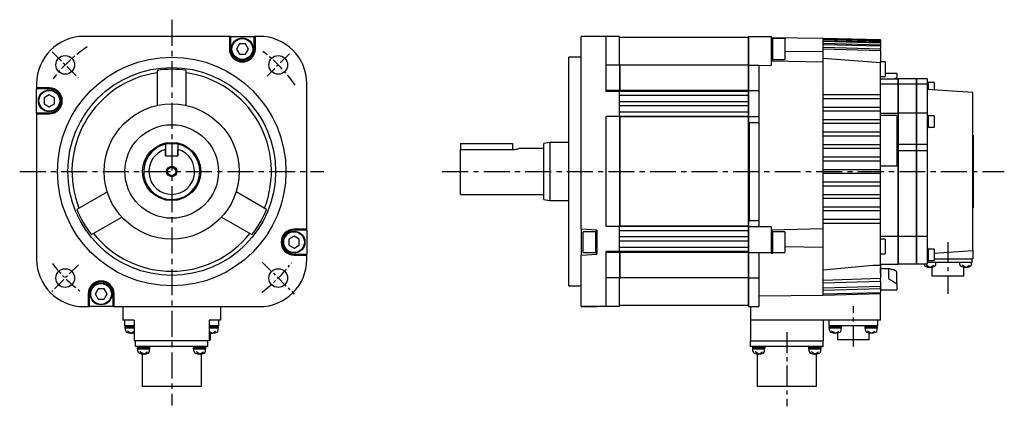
# Model space of a CAD drawing. Extents: x -443 to 613, y -303 to 271.
# Tile 4 of 4: x 139 to 613, y -113 to 73. Entities that reach past the tile are written whole.
import ezdxf

# ---------------------------------------------------------------- set-up
doc = ezdxf.new("R2010")
doc.units = 0
doc.linetypes.add('CENTER', pattern=[2, 1.25, -0.25, 0.25, -0.25])
for name, color, linetype in [('CENTER', 6, 'CENTER'), ('OUTLINE', 7, 'CONTINUOUS'), ('THIN_LINE', 6, 'CONTINUOUS')]:
    doc.layers.add(name, color=color, linetype=linetype)

msp = doc.modelspace()

# ---------------------------------------------------------------- linework, layer by layer
at = {"layer": 'CENTER', "ltscale": 10}
for p, q in [((211.88, 73), (211.88, -112.56)), ((138.72, 0), (285.04, 0)), ((342.07, 0), (612.59, 0))]:
    msp.add_line(p, q, dxfattribs=at)
at = {"layer": 'CENTER', "ltscale": 5}
for p, q in [((154.34, 57.54), (166.9, 44.99)), ((268.51, 56.63), (257.79, 45.9)), ((167.01, -44.88), (154.23, -57.65)), ((255.49, -43.61), (270.81, -58.93))]:
    msp.add_line(p, q, dxfattribs=at)
at = {"layer": 'CENTER', "ltscale": 8}
for p, q in [((585.43, -34), (585.43, -58.9)), ((539.93, -84.16), (539.93, -64.76)), ((507.93, -77.32), (507.93, -112.93))]:
    msp.add_line(p, q, dxfattribs=at)
at = {"layer": 'CENTER', "ltscale": 5}
for start, end in [(124.1358, 141.9992), (34.8623, 52.7443), (217.6594, 232.7243), (306.7139, 322.7664)]:
    msp.add_arc((211.88, 0), 72.5, start, end, dxfattribs=at)
at = {"layer": 'OUTLINE'}
for p, q in [((239.63, 65), (169.63, 65)), ((240.13, 65), (239.63, 65)), ((239.63, 65), (239.63, 58.9)), ((240.13, 65), (251.63, 65)), ((240.13, 65), (240.13, 58.9)), ((252.13, 65), (251.63, 65)), ((251.63, 58.9), (251.63, 65)), ((254.13, 65), (252.13, 65)), ((252.13, 58.9), (252.13, 65)), ((416.43, 65), (408.93, 65)), ((408.93, 42.25), (408.93, 65)), ((420.93, 65), (408.93, 65)), ((427.43, 65), (420.93, 65)), ((420.93, 42.25), (420.93, 65)), ((427.43, 51.12), (427.43, 65)), ((489.33, 64.5), (427.43, 64.5)), ((489.33, 64.5), (489.33, 51.15)), ((489.43, 63.3), (489.33, 63.3)), ((489.43, 65), (489.43, 51.12)), ((489.43, 65), (500.43, 65)), ((500.43, 65), (500.43, 60.5)), ((525.43, 64), (500.43, 64.24)), ((501.03, 64.15), (500.43, 64.15)), ((501.03, 64.15), (501.03, 53.65)), ((507.03, 63.9), (501.03, 63.9)), ((507.03, 63.9), (507.03, 53.9)), ((525.43, 63.99), (525.43, 64)), ((552.93, 63.28), (525.43, 64)), ((525.43, 63.8), (525.43, 63.99)), ((525.43, 63.99), (552.93, 63.27)), ((525.43, 63.62), (525.43, 63.8)), ((525.43, 63.8), (552.93, 63.08)), ((525.43, 63.05), (525.43, 63.62)), ((525.43, 63.62), (552.93, 62.89)), ((525.43, 62.67), (525.43, 63.05)), ((525.43, 63.05), (552.93, 62.32)), ((525.43, 61.7), (525.43, 62.67)), ((525.43, 62.67), (552.93, 61.93)), ((525.43, 61.11), (525.43, 61.7)), ((525.43, 61.7), (552.93, 60.95)), ((552.93, 63.27), (552.93, 63.28)), ((552.93, 63.27), (552.93, 63.08)), ((552.93, 62.89), (552.93, 63.08)), ((552.93, 62.89), (552.93, 62.32)), ((552.93, 61.93), (552.93, 62.32)), ((552.93, 61.93), (552.93, 60.95)), ((244.44, 61.4), (243, 58.9)), ((243, 58.9), (244.44, 56.4)), ((247.33, 61.4), (244.44, 61.4)), ((248.77, 58.9), (247.33, 61.4)), ((247.33, 56.4), (248.77, 58.9)), ((500.43, 60.5), (500.43, 57.3)), ((500.43, 57.3), (500.43, 51.05)), ((507.03, 57.78), (525.43, 57.82)), ((525.43, 59.72), (525.43, 61.11)), ((525.43, 61.11), (552.93, 60.36)), ((525.43, 58.92), (525.43, 59.72)), ((525.43, 59.72), (552.93, 58.95)), ((525.43, 57.82), (525.43, 58.92)), ((525.43, 58.92), (552.93, 58.13)), ((525.43, 52.56), (525.43, 57.82)), ((552.93, 60.36), (552.93, 60.95)), ((552.93, 60.36), (552.93, 58.95)), ((552.93, 58.13), (552.93, 58.95)), ((552.93, 58.13), (552.93, 52.34)), ((244.44, 56.4), (247.33, 56.4)), ((402.93, 0), (402.93, 55)), ((408.93, 55), (402.93, 55)), ((500.43, 53.65), (501.03, 53.65)), ((500.43, 53.23), (525.43, 52.67)), ((501.03, 53.9), (507.03, 53.9)), ((525.43, 54.54), (552.93, 52.34)), ((525.43, 37), (525.43, 52.67)), ((555.31, 52.76), (552.93, 52.76)), ((552.93, 37), (552.93, 52.34)), ((555.31, 52.76), (555.31, 45.76)), ((204.88, 48.64), (204.88, 31.74)), ((218.88, 31.74), (218.88, 48.64)), ((427.43, 51.12), (420.93, 51.12)), ((427.43, 51.12), (427.43, 39)), ((427.43, 49.85), (427.53, 49.85)), ((489.33, 51.15), (427.53, 51.15)), ((427.53, 51.15), (427.53, 38.97)), ((489.33, 51.15), (489.33, 38.97)), ((489.43, 51.12), (489.43, 39)), ((489.43, 51.12), (494.43, 51.12)), ((494.43, 51.12), (494.43, 39)), ((494.43, 51.12), (500.43, 51.05)), ((552.93, 45.76), (555.31, 45.76)), ((552.93, 44.5), (561.43, 44.5)), ((560.93, 47.06), (555.31, 47.06)), ((559.71, 44.5), (560.93, 45.27)), ((560.93, 47.06), (560.93, 45.9)), ((560.93, 45.9), (560.93, 45.27)), ((560.93, 44.5), (560.93, 45.27)), ((561.43, 42), (561.43, 44.5)), ((561.53, 44.5), (561.53, 42)), ((570.33, 44.5), (561.53, 44.5)), ((570.33, 42), (570.33, 44.5)), ((570.43, 42), (570.43, 44.5)), ((575.43, 44.5), (570.43, 44.5)), ((575.43, 44.5), (575.43, 42)), ((575.88, 43.02), (575.43, 43.02)), ((575.88, 43.02), (575.88, 39.47)), ((578.88, 42.82), (575.88, 42.82)), ((578.88, 42.82), (578.88, 39.26)), ((146.88, 42.25), (146.88, 40.25)), ((146.88, 40.25), (146.88, 39.75)), ((152.98, 40.25), (146.88, 40.25)), ((146.88, 28.25), (146.88, 39.75)), ((152.98, 39.75), (146.88, 39.75)), ((276.88, -27.75), (276.88, 42.25)), ((408.93, -27.75), (408.93, 42.25)), ((420.93, 38.5), (420.93, 42.25)), ((427.43, 39), (420.93, 39)), ((427.43, 38.5), (420.93, 38.5)), ((427.43, 39.01), (427.53, 39.01)), ((427.43, 38.5), (427.43, 39)), ((489.33, 38.5), (427.43, 38.5)), ((427.43, 26.5), (427.43, 38.5)), ((489.33, 38.97), (427.53, 38.97)), ((489.33, 38.97), (489.33, 38.5)), ((489.33, 38.5), (489.33, 36.5)), ((489.43, 39), (494.43, 39)), ((489.43, 39), (489.43, 26.5)), ((494.43, 39), (494.43, 26.5)), ((561.43, 42), (552.93, 42)), ((561.43, 28), (561.43, 42)), ((561.53, 40.5), (561.43, 40.5)), ((561.53, 42), (561.53, 28)), ((570.33, 42), (561.53, 42)), ((570.33, 28), (570.33, 42)), ((570.43, 40.5), (570.33, 40.5)), ((570.43, 28), (570.43, 42)), ((575.43, 42), (570.43, 42)), ((575.43, 42), (575.43, 28)), ((597.43, 38), (575.43, 39.5)), ((597.43, -38), (597.43, 38)), ((152.98, 36.89), (150.48, 35.44)), ((150.48, 35.44), (150.48, 32.56)), ((155.48, 35.44), (152.98, 36.89)), ((155.48, 32.56), (155.48, 35.44)), ((489.33, 36.5), (427.43, 36.5)), ((489.33, 33.5), (427.43, 33.5)), ((489.33, 36.5), (489.33, 33.5)), ((489.33, 33.5), (489.33, 31.5)), ((525.43, 37), (552.93, 37)), ((525.43, 35), (525.43, 37)), ((552.93, 35), (525.43, 35)), ((525.43, 31), (525.43, 35)), ((552.93, 35), (552.93, 37)), ((552.93, 31), (552.93, 35)), ((150.48, 32.56), (152.98, 31.11)), ((152.98, 31.11), (155.48, 32.56)), ((489.33, 31.5), (427.43, 31.5)), ((489.33, 28.5), (427.43, 28.5)), ((489.33, 31.5), (489.33, 28.5)), ((489.33, 28.5), (489.33, 26.5)), ((525.43, 31), (552.93, 31)), ((525.43, 29), (525.43, 31)), ((552.93, 29), (525.43, 29)), ((525.43, 25), (525.43, 29)), ((552.93, 29), (552.93, 31)), ((552.93, 25), (552.93, 29)), ((146.88, 28.25), (146.88, 27.75)), ((146.88, 28.25), (152.98, 28.25)), ((146.88, 27.75), (146.88, -42.25)), ((146.88, 27.75), (152.98, 27.75)), ((420.93, -26.5), (420.93, 26.5)), ((427.43, 26.5), (420.93, 26.5)), ((489.33, 26.5), (427.43, 26.5)), ((427.43, 26.5), (427.43, 26.3)), ((427.43, 26.3), (427.43, -26.3)), ((427.43, 26.26), (427.53, 26.26)), ((427.53, 26.3), (427.53, -26.3)), ((489.33, 26.3), (427.53, 26.3)), ((489.33, 26.5), (489.33, 26.3)), ((489.33, 26.3), (489.33, -26.3)), ((489.43, 26.5), (489.43, -26.5)), ((489.43, 26.5), (494.43, 26.5)), ((494.43, 26.5), (494.43, 23.5)), ((525.43, 25), (552.93, 25)), ((525.43, 23), (525.43, 25)), ((552.93, 28), (561.43, 28)), ((560.93, 26.97), (552.93, 26.97)), ((552.93, 23), (552.93, 25)), ((560.93, 26.97), (560.93, 25.88)), ((560.93, 25.88), (560.93, 4.96)), ((561.43, 13), (561.43, 28)), ((570.33, 28), (561.53, 28)), ((561.53, 28), (561.53, 13)), ((570.33, 13), (570.33, 28)), ((570.43, 13), (570.43, 28)), ((575.43, 28), (570.43, 28)), ((575.43, 28), (575.43, 13)), ((575.88, 27.03), (575.43, 27.03)), ((575.88, 27.03), (575.88, 21.13)), ((578.88, 26.83), (575.88, 26.83)), ((578.88, 26.83), (578.88, 21.33)), ((489.73, 23.5), (494.43, 23.5)), ((489.73, 23.5), (489.73, -23.5)), ((494.43, 23.5), (494.43, -23.5)), ((552.93, 23), (525.43, 23)), ((525.43, 19), (525.43, 23)), ((525.43, 19), (552.93, 19)), ((525.43, 17), (525.43, 19)), ((552.93, 19), (552.93, 23)), ((552.93, 17), (552.93, 19)), ((575.43, 21.13), (575.88, 21.13)), ((575.88, 21.33), (578.88, 21.33)), ((552.93, 17), (525.43, 17)), ((525.43, 13), (525.43, 17)), ((552.93, 13), (552.93, 17)), ((597.53, 17.5), (597.43, 17.5)), ((597.53, 17.5), (597.53, -17.5)), ((208.88, 13.5), (208.88, 7.5)), ((208.88, 13.5), (214.88, 13.5)), ((208.88, 7.5), (208.88, 10.58)), ((214.88, 13.5), (214.88, 7.5)), ((214.88, 7.5), (214.88, 10.58)), ((350.93, 13.5), (375.93, 13.5)), ((350.93, 13.5), (350.93, 10.58)), ((350.93, 10.58), (375.93, 10.58)), ((350.93, -11), (350.93, 10.58)), ((375.93, 13.5), (375.93, 10.58)), ((390.93, 11), (378.9, 11)), ((393.93, 14), (390.93, 13.5)), ((390.93, 0), (390.93, 13.5)), ((393.93, 14), (393.93, 0)), ((402.93, 14), (393.93, 14)), ((525.43, 13), (552.93, 13)), ((525.43, 11), (525.43, 13)), ((552.93, 11), (525.43, 11)), ((525.43, 7), (525.43, 11)), ((552.93, 11), (552.93, 13)), ((552.93, 7), (552.93, 11)), ((560.93, 13), (561.43, 13)), ((560.93, 10), (561.43, 10)), ((561.43, 10), (561.43, 13)), ((561.43, -31.3), (561.43, 10)), ((561.53, 13), (561.53, 10)), ((570.33, 13), (561.53, 13)), ((561.53, 10), (561.53, -31.3)), ((570.33, 10), (561.53, 10)), ((570.33, 10), (570.33, 13)), ((570.33, -31.3), (570.33, 10)), ((570.43, 10), (570.43, 13)), ((575.43, 13), (570.43, 13)), ((570.43, -31.3), (570.43, 10)), ((575.43, 10), (570.43, 10)), ((575.43, 13), (575.43, 10)), ((575.43, 10), (575.43, -31.3)), ((208.88, 7.5), (214.88, 7.5)), ((208.88, 7.5), (214.88, 7.5)), ((525.43, 7), (552.93, 7)), ((525.43, 5), (525.43, 7)), ((552.93, 5), (525.43, 5)), ((525.43, 1), (525.43, 5)), ((552.93, 5), (552.93, 7)), ((552.93, 1), (552.93, 5)), ((560.93, 4.96), (560.93, 2.79)), ((390.93, -13.5), (390.93, 0)), ((393.93, 0), (393.93, -14)), ((402.93, -55), (402.93, 0)), ((525.43, 1), (552.93, 1)), ((525.43, -1), (525.43, 1)), ((552.93, 2.79), (560.93, 2.79)), ((552.93, -1), (552.93, 1)), ((552.93, -1), (525.43, -1)), ((525.43, -5), (525.43, -1)), ((552.93, -5), (552.93, -1)), ((525.43, -5), (552.93, -5)), ((525.43, -7), (525.43, -5)), ((552.93, -7), (525.43, -7)), ((525.43, -11), (525.43, -7)), ((552.93, -7), (552.93, -5)), ((552.93, -11), (552.93, -7)), ((180.9, -9.81), (166.26, -18.26)), ((257.51, -18.26), (242.87, -9.81)), ((350.93, -11), (390.93, -11)), ((390.93, -13.5), (393.93, -14)), ((393.93, -14), (402.93, -14)), ((525.43, -11), (552.93, -11)), ((525.43, -13), (525.43, -11)), ((552.93, -13), (525.43, -13)), ((525.43, -17), (525.43, -13)), ((552.93, -13), (552.93, -11)), ((552.93, -17), (552.93, -13)), ((525.43, -17), (552.93, -17)), ((525.43, -19), (525.43, -17)), ((552.93, -19), (552.93, -17)), ((597.53, -17.5), (597.43, -17.5)), ((173.26, -30.38), (187.9, -21.93)), ((235.87, -21.93), (250.51, -30.38)), ((489.73, -23.5), (494.43, -23.5)), ((494.43, -23.5), (494.43, -26.5)), ((552.93, -19), (525.43, -19)), ((525.43, -23), (525.43, -19)), ((525.43, -23), (552.93, -23)), ((525.43, -25), (525.43, -23)), ((552.93, -23), (552.93, -19)), ((552.93, -25), (552.93, -23)), ((276.88, -27.75), (270.78, -27.75)), ((276.88, -28.25), (270.78, -28.25)), ((276.88, -28.25), (276.88, -27.75)), ((276.88, -28.25), (276.88, -39.75)), ((408.93, -27.75), (408.93, -40.25)), ((416.43, -28.25), (408.93, -27.75)), ((416.43, -28.25), (416.43, -39.75)), ((427.43, -26.5), (420.93, -26.5)), ((427.43, -26.26), (427.53, -26.26)), ((427.43, -26.3), (427.43, -26.5)), ((489.33, -26.5), (427.43, -26.5)), ((427.43, -38.5), (427.43, -26.5)), ((489.33, -26.3), (427.53, -26.3)), ((489.33, -26.3), (489.33, -26.5)), ((489.33, -26.5), (489.33, -28.5)), ((489.43, -26.5), (489.43, -39)), ((489.43, -26.5), (500.43, -26.5)), ((500.43, -26.5), (500.43, -39)), ((500.43, -28.11), (525.43, -27.43)), ((552.93, -25), (525.43, -25)), ((525.43, -27.43), (525.43, -25)), ((525.43, -36.35), (525.43, -27.43)), ((552.93, -45), (552.93, -25)), ((270.78, -31.11), (268.28, -32.56)), ((268.28, -32.56), (268.28, -35.44)), ((273.28, -32.56), (270.78, -31.11)), ((273.28, -35.44), (273.28, -32.56)), ((409.93, -39), (409.93, -29)), ((415.93, -29), (409.93, -29)), ((415.93, -39.25), (415.93, -28.75)), ((416.43, -28.75), (415.93, -28.75)), ((489.33, -28.5), (427.43, -28.5)), ((489.33, -31.5), (427.43, -31.5)), ((489.33, -28.5), (489.33, -31.5)), ((489.33, -31.5), (489.33, -33.5)), ((501.03, -28.75), (500.43, -28.75)), ((501.03, -28.75), (501.03, -39.25)), ((507.03, -29), (501.03, -29)), ((507.03, -29), (507.03, -39)), ((561.43, -31.3), (552.93, -31.3)), ((555.31, -32.56), (552.93, -32.56)), ((555.31, -32.56), (555.31, -33.03)), ((555.31, -33.03), (555.31, -39.56)), ((561.43, -44.5), (561.43, -31.3)), ((561.53, -31.3), (561.53, -44.5)), ((570.33, -31.3), (561.53, -31.3)), ((570.33, -44.5), (570.33, -31.3)), ((570.43, -44.5), (570.43, -31.3)), ((575.43, -31.3), (570.43, -31.3)), ((575.43, -31.3), (575.43, -44.5)), ((268.28, -35.44), (270.78, -36.89)), ((270.78, -36.89), (273.28, -35.44)), ((489.33, -33.5), (427.43, -33.5)), ((489.33, -36.5), (427.43, -36.5)), ((489.33, -33.5), (489.33, -36.5)), ((489.33, -36.5), (489.33, -38.5)), ((507.03, -36.07), (525.43, -36.35)), ((525.43, -52.22), (525.43, -36.35)), ((575.88, -37.12), (575.43, -37.12)), ((575.88, -37.12), (575.88, -40.07)), ((578.88, -37.32), (575.88, -37.32)), ((578.88, -37.32), (578.88, -40.07)), ((270.78, -39.75), (276.88, -39.75)), ((270.78, -40.25), (276.88, -40.25)), ((276.88, -40.25), (276.88, -39.75)), ((276.88, -42.25), (276.88, -40.25)), ((408.93, -40.25), (416.43, -39.75)), ((408.93, -42.25), (408.93, -40.25)), ((408.93, -65), (408.93, -42.25)), ((409.93, -39), (415.93, -39)), ((415.93, -39.25), (416.43, -39.25)), ((420.93, -42.25), (420.93, -38.5)), ((427.43, -38.5), (420.93, -38.5)), ((427.43, -39), (420.93, -39)), ((420.93, -65), (420.93, -42.25)), ((489.33, -38.5), (427.43, -38.5)), ((427.43, -39), (427.43, -38.5)), ((427.43, -39), (427.43, -51.12)), ((427.43, -39.01), (427.53, -39.01)), ((427.53, -38.97), (427.53, -51.15)), ((489.33, -38.97), (427.53, -38.97)), ((489.33, -38.5), (489.33, -38.97)), ((489.33, -38.97), (489.33, -51.15)), ((489.43, -39), (489.43, -51.12)), ((489.43, -39), (500.43, -39)), ((494.43, -39), (494.43, -51.12)), ((500.43, -39), (500.43, -39.25)), ((500.43, -39.25), (501.03, -39.25)), ((501.03, -39), (507.03, -39)), ((552.93, -39.56), (555.31, -39.56)), ((561.43, -40.5), (561.53, -40.5)), ((570.33, -40.5), (570.43, -40.5)), ((575.88, -40.07), (575.88, -43.02)), ((578.88, -39.26), (597.43, -38)), ((578.88, -40.07), (578.88, -42.82)), ((578.88, -42), (597.43, -42)), ((597.13, -43.7), (597.13, -42)), ((597.43, -38), (597.43, -42)), ((525.43, -47.23), (549.38, -45)), ((549.38, -45), (552.93, -45)), ((552.93, -44.5), (561.43, -44.5)), ((552.93, -45), (552.93, -51.34)), ((552.93, -49.02), (552.93, -46.25)), ((557.38, -46.85), (552.93, -46.85)), ((556.93, -47.1), (556.93, -51.36)), ((570.33, -44.5), (561.53, -44.5)), ((575.43, -44.5), (570.43, -44.5)), ((574, -44.67), (574, -44.5)), ((576.8, -46.1), (575, -45.02)), ((575.43, -43.02), (575.88, -43.02)), ((576.93, -43.7), (575.43, -43.7)), ((575.88, -42.82), (578.88, -42.82)), ((576.8, -46.1), (578.6, -45.02)), ((593.93, -43.7), (576.93, -43.7)), ((577.78, -46), (577.78, -50.4)), ((579.6, -44.67), (579.6, -43.7)), ((591.26, -44.67), (591.26, -43.7)), ((594.06, -46.1), (592.26, -45.02)), ((593.08, -50.4), (593.08, -46)), ((597.13, -43.7), (593.93, -43.7)), ((594.06, -46.1), (595.86, -45.02)), ((596.86, -44.67), (596.86, -43.7)), ((427.43, -51.12), (420.93, -51.12)), ((427.43, -49.85), (427.53, -49.85)), ((427.43, -65), (427.43, -51.12)), ((489.33, -51.15), (427.53, -51.15)), ((489.33, -51.15), (489.33, -64.5)), ((489.43, -51.12), (489.43, -65)), ((489.43, -51.12), (494.43, -51.12)), ((494.43, -51.12), (494.43, -65)), ((525.43, -52.22), (552.93, -51.34)), ((552.93, -52.72), (552.93, -51.34)), ((560.93, -53.99), (560.93, -48.13)), ((593.08, -50.4), (577.78, -50.4)), ((176.44, -56.4), (175, -58.9)), ((179.33, -56.4), (176.44, -56.4)), ((180.77, -58.9), (179.33, -56.4)), ((402.93, -55), (408.93, -55)), ((525.43, -53.58), (525.43, -52.22)), ((525.43, -53.58), (552.93, -52.72)), ((525.43, -55.99), (525.43, -53.58)), ((525.43, -55.99), (552.93, -55.17)), ((525.43, -57.05), (525.43, -55.99)), ((525.43, -57.05), (552.93, -56.24)), ((552.93, -52.72), (552.93, -58.13)), ((552.93, -52.72), (552.93, -55.17)), ((552.93, -56.24), (552.93, -55.17)), ((560.93, -53.99), (560.93, -54.68)), ((560.93, -54.68), (560.93, -56.92)), ((171.63, -58.9), (171.63, -65)), ((172.13, -58.9), (172.13, -65)), ((175, -58.9), (176.44, -61.4)), ((176.44, -61.4), (179.33, -61.4)), ((179.33, -61.4), (180.77, -58.9)), ((183.63, -65), (183.63, -58.9)), ((184.13, -65), (184.13, -58.9)), ((494.43, -59.85), (525.43, -59.53)), ((525.43, -58.92), (525.43, -57.05)), ((525.43, -58.92), (552.93, -58.13)), ((525.43, -59.53), (552.93, -58.75)), ((525.43, -59.53), (525.43, -58.92)), ((552.93, -56.92), (560.93, -56.92)), ((552.93, -58.75), (552.93, -58.13)), ((552.93, -71.5), (552.93, -58.75)), ((169.63, -65), (171.63, -65)), ((171.63, -65), (172.13, -65)), ((183.63, -65), (172.13, -65)), ((183.63, -65), (184.13, -65)), ((184.13, -65), (254.13, -65)), ((188.38, -65), (188.38, -71.5)), ((235.38, -65), (235.38, -71.5)), ((408.93, -65), (416.43, -65)), ((420.93, -65), (408.93, -65)), ((427.43, -65), (420.93, -65)), ((489.33, -64.5), (427.43, -64.5)), ((489.33, -63.3), (489.43, -63.3)), ((489.43, -65), (494.43, -65)), ((490.43, -65), (490.43, -71.5)), ((193.88, -71.5), (188.38, -71.5)), ((189.38, -74.2), (189.38, -71.5)), ((192.45, -74.2), (189.38, -74.2)), ((189.38, -74.2), (189.38, -74.7)), ((193.88, -74.7), (189.38, -74.7)), ((193.88, -75.4), (189.43, -75.4)), ((189.58, -76.37), (189.58, -75.4)), ((192.18, -74.7), (192.58, -75.4)), ((193.88, -74.2), (192.45, -74.2)), ((193.88, -71.5), (193.88, -81.5)), ((229.88, -71.5), (229.88, -81.5)), ((235.38, -71.5), (229.88, -71.5)), ((231.31, -74.2), (229.88, -74.2)), ((234.38, -74.7), (229.88, -74.7)), ((234.33, -75.4), (229.88, -75.4)), ((231.18, -74.7), (231.58, -75.4)), ((234.38, -74.2), (231.31, -74.2)), ((234.18, -76.37), (234.18, -75.4)), ((234.38, -71.5), (234.38, -74.2)), ((234.38, -74.7), (234.38, -74.2)), ((490.43, -71.5), (490.43, -81.5)), ((552.93, -71.5), (490.43, -71.5)), ((525.43, -71.5), (525.43, -81.5)), ((528.23, -74.2), (528.23, -71.5)), ((531.3, -74.2), (528.23, -74.2)), ((528.3, -74.2), (528.3, -74.7)), ((534.3, -74.7), (528.3, -74.7)), ((534.25, -75.4), (528.35, -75.4)), ((528.5, -76.37), (528.5, -75.4)), ((531.1, -74.7), (531.5, -75.4)), ((548.56, -74.2), (531.3, -74.2)), ((534.1, -76.37), (534.1, -75.4)), ((534.3, -74.7), (534.3, -74.2)), ((545.56, -74.2), (545.56, -74.7)), ((551.56, -74.7), (545.56, -74.7)), ((551.51, -75.4), (545.61, -75.4)), ((545.76, -76.37), (545.76, -75.4)), ((548.36, -74.7), (548.76, -75.4)), ((551.63, -74.2), (548.56, -74.2)), ((551.36, -76.37), (551.36, -75.4)), ((551.56, -74.7), (551.56, -74.2)), ((551.63, -71.5), (551.63, -74.2)), ((192.38, -77.8), (190.58, -76.72)), ((192.38, -77.8), (193.88, -76.9)), ((231.38, -77.8), (229.88, -76.9)), ((230.53, -80.9), (230.53, -77.73)), ((231.38, -77.8), (233.18, -76.72)), ((531.3, -77.8), (529.5, -76.72)), ((531.3, -77.8), (533.1, -76.72)), ((532.28, -77.7), (532.28, -80.9)), ((548.56, -77.8), (546.76, -76.72)), ((547.58, -80.9), (547.58, -77.7)), ((548.56, -77.8), (550.36, -76.72)), ((229.88, -81.5), (193.88, -81.5)), ((194.42, -84.25), (194.42, -81.5)), ((197.92, -84.25), (194.42, -84.25)), ((195.39, -84.25), (195.39, -84.75)), ((201.39, -84.75), (195.39, -84.75)), ((225.84, -84.25), (197.92, -84.25)), ((198.18, -84.75), (198.59, -85.45)), ((201.39, -84.75), (201.39, -84.25)), ((222.38, -84.25), (222.38, -84.75)), ((225.38, -84.75), (222.38, -84.75)), ((225.17, -84.75), (225.58, -85.45)), ((228.38, -84.75), (225.38, -84.75)), ((229.34, -84.25), (225.84, -84.25)), ((228.38, -84.75), (228.38, -84.25)), ((229.34, -84.25), (229.34, -81.5)), ((230.53, -80.9), (229.88, -80.9)), ((490.43, -81.5), (525.43, -81.5)), ((490.47, -84.25), (490.47, -81.5)), ((493.97, -84.25), (490.47, -84.25)), ((491.44, -84.25), (491.44, -84.75)), ((497.44, -84.75), (491.44, -84.75)), ((521.89, -84.25), (493.97, -84.25)), ((494.23, -84.75), (494.64, -85.45)), ((497.44, -84.75), (497.44, -84.25)), ((518.43, -84.25), (518.43, -84.75)), ((521.43, -84.75), (518.43, -84.75)), ((521.22, -84.75), (521.63, -85.45)), ((524.43, -84.75), (521.43, -84.75)), ((525.39, -84.25), (521.89, -84.25)), ((524.43, -84.75), (524.43, -84.25)), ((525.39, -84.25), (525.39, -81.5)), ((547.58, -80.9), (532.28, -80.9)), ((201.34, -85.45), (195.44, -85.45)), ((195.59, -86.42), (195.59, -85.45)), ((198.39, -87.85), (196.59, -86.77)), ((197.59, -87.79), (197.59, -103.49)), ((198.39, -87.85), (200.19, -86.77)), ((201.19, -86.42), (201.19, -85.45)), ((228.33, -85.45), (222.43, -85.45)), ((222.58, -86.42), (222.58, -85.45)), ((225.38, -87.85), (223.58, -86.77)), ((225.38, -87.85), (227.18, -86.77)), ((226.17, -103.49), (226.17, -87.79)), ((228.18, -86.42), (228.18, -85.45)), ((497.39, -85.45), (491.49, -85.45)), ((491.64, -86.42), (491.64, -85.45)), ((494.44, -87.85), (492.64, -86.77)), ((493.64, -87.79), (493.64, -103.49)), ((494.44, -87.85), (496.24, -86.77)), ((497.24, -86.42), (497.24, -85.45)), ((524.38, -85.45), (518.48, -85.45)), ((518.63, -86.42), (518.63, -85.45)), ((521.43, -87.85), (519.63, -86.77)), ((521.43, -87.85), (523.23, -86.77)), ((522.22, -103.49), (522.22, -87.79)), ((524.23, -86.42), (524.23, -85.45)), ((226.17, -103.49), (197.59, -103.49)), ((522.22, -103.49), (493.64, -103.49))]:
    msp.add_line(p, q, dxfattribs=at)
at = {"layer": 'OUTLINE', "ltscale": 5}
for p, q in [((189.43, -75.4), (189.43, -74.7)), ((234.33, -75.4), (234.33, -74.7)), ((528.35, -75.4), (528.35, -74.7)), ((534.25, -75.4), (534.25, -74.7)), ((545.61, -75.4), (545.61, -74.7)), ((551.51, -75.4), (551.51, -74.7)), ((195.44, -85.45), (195.44, -84.75)), ((201.34, -85.45), (201.34, -84.75)), ((222.43, -85.45), (222.43, -84.75)), ((228.33, -85.45), (228.33, -84.75)), ((491.49, -85.45), (491.49, -84.75)), ((497.39, -85.45), (497.39, -84.75)), ((518.48, -85.45), (518.48, -84.75)), ((524.38, -85.45), (524.38, -84.75))]:
    msp.add_line(p, q, dxfattribs=at)
at = {"layer": 'OUTLINE'}
for centre, radius in [((245.88, 58.9), 5.25), ((245.88, 58.9), 5), ((160.62, 51.27), 4.5), ((211.88, 0), 55), ((263.15, 51.27), 4.5), ((211.88, 0), 50), ((152.98, 34), 5.25), ((152.98, 34), 5), ((211.88, 0), 32.5), ((211.88, 0), 22.5), ((211.88, 0), 14), ((211.88, 0), 2), ((270.78, -34), 5.25), ((270.78, -34), 5), ((160.62, -51.27), 4.5), ((263.15, -51.27), 4.5), ((177.88, -58.9), 5.25), ((177.88, -58.9), 5)]:
    msp.add_circle(centre, radius, dxfattribs=at)
for centre, radius, start, end in [((169.63, 42.25), 22.75, 90, 180), ((254.13, 42.25), 22.75, 0, 90), ((245.88, 58.9), 6.25, 180, 0), ((245.88, 58.9), 5.75, 180, 0), ((211.88, 0), 48, 98.3855, 201.6145), ((211.88, 0), 49.14, 81.8108, 98.1892), ((211.88, 0), 48, 338.3855, 81.6145), ((152.98, 34), 6.25, 270, 90), ((152.98, 34), 5.75, 270, 90), ((211.88, 0), 13.5, 102.8396, 0), ((211.88, 0), 11, 105.8266, 74.1734), ((211.88, 0), 13.5, 0, 77.1604), ((375.82, 22.31), 11.74, 270.5542, 285.2092), ((211.88, 0), 49.14, 201.8108, 218.1892), ((211.88, 0), 49.14, 321.8108, 338.1892), ((270.78, -34), 6.25, 90, 270), ((270.78, -34), 5.75, 90, 270), ((211.88, 0), 48, 218.3855, 321.6145), ((169.63, -42.25), 22.75, 180, 270), ((254.13, -42.25), 22.75, 270, 0), ((557.36, -47.33), 0.478, 87.057, 152.3838), ((555.28, -58.25), 11.59, 60.815, 79.5616), ((575, -44.67), 1, 180, 243.2563), ((576.8, -41.1), 5, 243.2563, 296.7437), ((578.6, -44.67), 1, 296.7437, 0), ((592.26, -44.67), 1, 180, 243.2563), ((594.06, -41.1), 5, 243.2563, 296.7437), ((595.86, -44.67), 1, 296.7437, 0), ((578.41, -22.58), 35.95, 233.3054, 240.9041), ((177.88, -58.9), 6.25, 0, 180), ((177.88, -58.9), 5.75, 0, 180), ((190.58, -76.37), 1, 180, 243.2563), ((192.38, -72.8), 5, 243.2563, 287.4576), ((231.38, -72.8), 5, 252.5424, 296.7437), ((233.18, -76.37), 1, 296.7437, 0), ((529.5, -76.37), 1, 180, 243.2563), ((531.3, -72.8), 5, 243.2563, 296.7437), ((533.1, -76.37), 1, 296.7437, 0), ((546.76, -76.37), 1, 180, 243.2563), ((548.56, -72.8), 5, 243.2563, 296.7437), ((550.36, -76.37), 1, 296.7437, 0), ((196.59, -86.42), 1, 180, 243.2563), ((198.39, -82.85), 5, 243.2563, 296.7437), ((200.19, -86.42), 1, 296.7437, 0), ((223.58, -86.42), 1, 180, 243.2563), ((225.38, -82.85), 5, 243.2563, 296.7437), ((227.18, -86.42), 1, 296.7437, 0), ((492.64, -86.42), 1, 180, 243.2563), ((494.44, -82.85), 5, 243.2563, 296.7437), ((496.24, -86.42), 1, 296.7437, 0), ((519.63, -86.42), 1, 180, 243.2563), ((521.43, -82.85), 5, 243.2563, 296.7437), ((523.23, -86.42), 1, 296.7437, 0)]:
    msp.add_arc(centre, radius, start, end, dxfattribs=at)
at = {"layer": 'THIN_LINE'}
msp.add_circle((211.88, 0), 2.5, dxfattribs=at)

doc.saveas('drawing.dxf')
